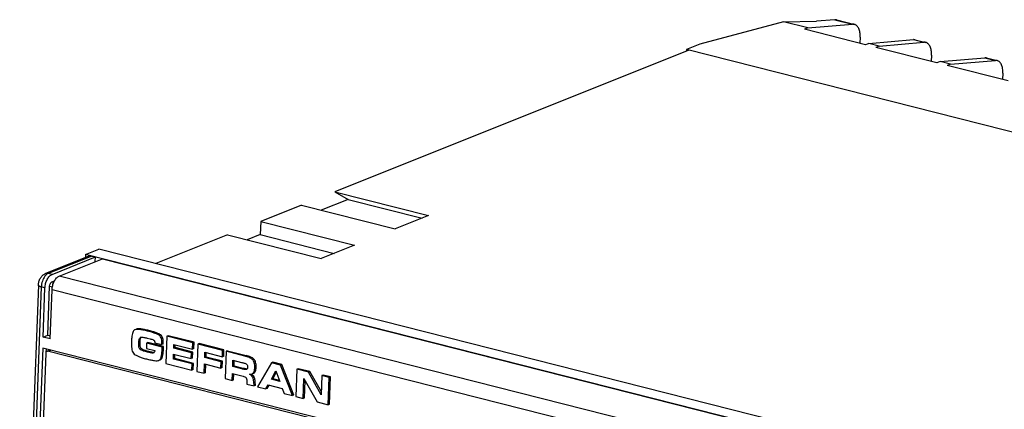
# Model space of a CAD drawing. Header units: millimetres. Extents: x 0 to 420, y 0 to 297.
# Tile 7 of 9: x 266 to 352, y 147 to 181. Entities that reach past the tile are written whole.
import ezdxf

# ---------------------------------------------------------------- set-up
doc = ezdxf.new("R2010")
doc.units = ezdxf.units.MM
doc.header["$LTSCALE"] = 23.1
doc.layers.get('0').update_dxf_attribs({"linetype": 'CONTINUOUS'})
doc.layers.add('3_ALL_AXES', color=7, linetype='CONTINUOUS')

msp = doc.modelspace()

# ---------------------------------------------------------------- linework, layer by layer
at = {"color": 7, "linetype": 'CONTINUOUS'}
for p, q in [((332.48318, 180.65824), (325.23175, 178.70441)), ((332.48318, 180.65824), (335.35633, 180.70078)), ((334.61122, 180.1181), (332.48318, 180.65824)), ((336.95264, 180.8332), (335.35633, 180.70078)), ((337.10381, 180.82114), (338.65042, 180.42857)), ((334.61122, 180.1181), (334.32133, 180.00196)), ((339.61237, 178.65899), (334.32133, 180.00196)), ((334.61122, 180.1181), (338.49925, 180.44064)), ((339.15107, 179.32309), (339.13097, 178.78118)), ((339.90226, 178.77513), (343.7903, 179.09767)), ((343.94147, 179.0856), (344.85315, 178.8542)), ((324.27568, 178.1882), (293.48913, 165.85423)), ((324.07218, 178.23985), (324.06716, 178.10466)), ((325.23175, 178.70441), (324.07218, 178.23985)), ((398.55379, 159.33492), (324.07218, 178.23985)), ((339.90226, 178.77513), (339.61237, 178.65899)), ((340.81395, 178.54372), (339.90226, 178.77513)), ((340.81395, 178.54372), (340.52406, 178.42758)), ((345.8151, 177.08461), (340.52406, 178.42758)), ((340.81395, 178.54372), (344.70198, 178.86626)), ((345.3538, 177.74872), (345.3337, 177.2068)), ((346.105, 177.20075), (345.8151, 177.08461)), ((346.105, 177.20075), (349.99303, 177.52329)), ((347.01668, 176.96934), (346.105, 177.20075)), ((347.01668, 176.96934), (350.90471, 177.29189)), ((350.1442, 177.51122), (351.05588, 177.27982)), ((347.01668, 176.96934), (346.72679, 176.8532)), ((352.01783, 175.51023), (346.72679, 176.8532)), ((351.55653, 176.17434), (351.53643, 175.63242)), ((294.65187, 165.19647), (292.30706, 164.25707)), ((293.48913, 165.85423), (294.65187, 165.19647)), ((293.48913, 165.85423), (301.62919, 163.78812)), ((294.65187, 165.19647), (301.07509, 163.56613)), ((290.5902, 164.69284), (287.05352, 163.27594)), ((290.5902, 164.69284), (298.73027, 162.62673)), ((301.62919, 163.78812), (298.73027, 162.62673)), ((287.05352, 163.27594), (287.01121, 162.1354)), ((287.05352, 163.27594), (295.19358, 161.20983)), ((284.1546, 162.11455), (277.92594, 159.61918)), ((284.1546, 162.11455), (292.29466, 160.04844)), ((287.01121, 162.1354), (285.87145, 161.67878)), ((287.01121, 162.1354), (293.43442, 160.50506)), ((295.19358, 161.20983), (292.29466, 160.04844)), ((272.11405, 160.26016), (268.34545, 158.75035)), ((271.82923, 160.40777), (271.81938, 160.14211)), ((271.82923, 160.40777), (272.9888, 160.87232)), ((349.97387, 140.57308), (271.82923, 160.40777)), ((351.13344, 141.03764), (272.9888, 160.87232)), ((267.72298, 157.74254), (266.10108, 114.02176)), ((278.90178, 153.29243), (278.81363, 150.9163)), ((279.01773, 153.33888), (278.90178, 153.29243)), ((281.15386, 152.7208), (278.90178, 153.29243)), ((281.26982, 152.76726), (279.01773, 153.33888)), ((276.44326, 152.68322), (276.44606, 152.75846)), ((276.55922, 152.72967), (276.56201, 152.80492)), ((277.1305, 152.70466), (277.11287, 152.22944)), ((277.24646, 152.75112), (277.1305, 152.70466)), ((278.48718, 152.36031), (277.1305, 152.70466)), ((277.18588, 153.13632), (277.43517, 153.07305)), ((278.60313, 152.40676), (277.24646, 152.75112)), ((277.84162, 152.72404), (278.46569, 152.56564)), ((278.58165, 152.61209), (278.46569, 152.56564)), ((278.47785, 152.10884), (278.48718, 152.36031)), ((278.60313, 152.40676), (278.48718, 152.36031)), ((278.5938, 152.15529), (278.60313, 152.40676)), ((279.49338, 152.25882), (279.5055, 152.58554)), ((279.5055, 152.58554), (281.13352, 152.17231)), ((279.60934, 152.30527), (279.61867, 152.55681)), ((281.13352, 152.17231), (281.15386, 152.7208)), ((281.26982, 152.76726), (281.15386, 152.7208)), ((281.24947, 152.21877), (281.26982, 152.76726)), ((281.59309, 152.60932), (281.50494, 150.23319)), ((281.70904, 152.65577), (281.59309, 152.60932)), ((283.73664, 152.06524), (281.59309, 152.60932)), ((283.85259, 152.1117), (281.70904, 152.65577)), ((268.35966, 151.83793), (267.0692, 117.05139)), ((328.43227, 136.78217), (268.52952, 151.9867)), ((277.11287, 152.22944), (277.84547, 152.04348)), ((277.75459, 151.85469), (277.74114, 151.8471)), ((279.45805, 151.30639), (279.47443, 151.74795)), ((279.47443, 151.74795), (281.01426, 151.35711)), ((279.60934, 152.30527), (279.49338, 152.25882)), ((281.03321, 151.86798), (279.49338, 152.25882)), ((279.57401, 151.35284), (279.5876, 151.71923)), ((281.14917, 151.91443), (279.60934, 152.30527)), ((281.01426, 151.35711), (281.03321, 151.86798)), ((281.14917, 151.91443), (281.03321, 151.86798)), ((281.13022, 151.40357), (281.14917, 151.91443)), ((281.24947, 152.21877), (281.13352, 152.17231)), ((282.1797, 151.44106), (282.19681, 151.90243)), ((282.29565, 151.48752), (282.1797, 151.44106)), ((282.19681, 151.90243), (283.71629, 151.51675)), ((282.29565, 151.48752), (282.30998, 151.8737)), ((283.72695, 151.12423), (282.29565, 151.48752)), ((283.71629, 151.51675), (283.73664, 152.06524)), ((283.83225, 151.56321), (283.71629, 151.51675)), ((283.85259, 152.1117), (283.73664, 152.06524)), ((283.83225, 151.56321), (283.85259, 152.1117)), ((284.0368, 151.98905), (283.94866, 149.61292)), ((284.15276, 152.03551), (284.0368, 151.98905)), ((285.65973, 151.57712), (284.0368, 151.98905)), ((284.15276, 152.03551), (285.77568, 151.62358)), ((278.32007, 151.2418), (278.20411, 151.19534)), ((278.81363, 150.9163), (281.06572, 150.34467)), ((279.57401, 151.35284), (279.45805, 151.30639)), ((281.08606, 150.89316), (279.45805, 151.30639)), ((281.20202, 150.93962), (279.57401, 151.35284)), ((281.13022, 151.40357), (281.01426, 151.35711)), ((281.06572, 150.34467), (281.08606, 150.89316)), ((281.20202, 150.93962), (281.08606, 150.89316)), ((281.18167, 150.39113), (281.20202, 150.93962)), ((282.12901, 150.07479), (282.15935, 150.89257)), ((282.15935, 150.89257), (283.59064, 150.52928)), ((283.61099, 151.07777), (282.1797, 151.44106)), ((282.24497, 150.12124), (282.27252, 150.86385)), ((283.59064, 150.52928), (283.61099, 151.07777)), ((283.72695, 151.12423), (283.61099, 151.07777)), ((283.7066, 150.57574), (283.72695, 151.12423)), ((284.61746, 150.66041), (284.63818, 151.2188)), ((284.73342, 150.70686), (284.61746, 150.66041)), ((285.4196, 150.45681), (284.61746, 150.66041)), ((284.63818, 151.2188), (285.39452, 151.02682)), ((284.73342, 150.70686), (284.75134, 151.19007)), ((285.53555, 150.50327), (284.73342, 150.70686)), ((287.98474, 150.98699), (286.78411, 148.89323)), ((288.10069, 151.03345), (287.98474, 150.98699)), ((288.775, 150.7864), (287.98474, 150.98699)), ((288.89096, 150.83286), (288.10069, 151.03345)), ((288.89096, 150.83286), (288.775, 150.7864)), ((289.79933, 148.12791), (288.775, 150.7864)), ((289.91529, 148.17436), (288.89096, 150.83286)), ((281.18167, 150.39113), (281.06572, 150.34467)), ((281.50494, 150.23319), (282.12901, 150.07479)), ((282.24497, 150.12124), (282.12901, 150.07479)), ((283.7066, 150.57574), (283.59064, 150.52928)), ((284.57273, 149.45452), (284.59476, 150.04856)), ((284.59476, 150.04856), (285.53426, 149.81009)), ((284.68868, 149.50098), (284.70793, 150.01983)), ((287.97616, 149.55606), (288.37309, 150.28879)), ((288.09212, 149.60252), (288.40966, 150.1887)), ((288.37309, 150.28879), (288.70877, 149.37011)), ((290.2029, 150.42397), (290.11476, 148.04784)), ((290.31886, 150.47043), (290.2029, 150.42397)), ((291.19837, 150.17131), (290.2029, 150.42397)), ((291.31432, 150.21776), (290.31886, 150.47043)), ((291.31432, 150.21776), (291.19837, 150.17131)), ((292.31196, 148.2117), (291.19837, 150.17131)), ((292.32068, 148.44686), (291.31432, 150.21776)), ((292.37359, 149.87301), (292.31196, 148.2117)), ((292.48954, 149.91947), (292.37359, 149.87301)), ((292.99766, 149.71461), (292.37359, 149.87301)), ((293.11362, 149.76106), (292.48954, 149.91947)), ((283.94866, 149.61292), (284.57273, 149.45452)), ((284.68868, 149.50098), (284.57273, 149.45452)), ((285.8496, 149.35829), (285.85818, 149.12825)), ((285.85818, 149.12825), (286.47208, 148.97243)), ((286.58803, 149.01889), (286.47208, 148.97243)), ((287.50654, 148.70986), (287.69974, 149.07257)), ((287.6225, 148.75632), (287.78009, 149.05217)), ((287.69974, 149.07257), (288.92923, 148.7605)), ((288.09212, 149.60252), (287.97616, 149.55606)), ((288.70877, 149.37011), (287.97616, 149.55606)), ((288.6782, 149.45376), (288.09212, 149.60252)), ((290.73883, 147.88944), (290.80288, 149.6161)), ((290.80288, 149.6161), (291.96323, 147.57866)), ((290.85478, 147.9359), (290.91013, 149.42778)), ((292.90951, 147.33848), (292.99766, 149.71461)), ((293.11362, 149.76106), (292.99766, 149.71461)), ((293.02547, 147.38493), (293.11362, 149.76106)), ((286.78411, 148.89323), (287.50654, 148.70986)), ((287.6225, 148.75632), (287.50654, 148.70986)), ((288.92923, 148.7605), (289.08707, 148.30869)), ((289.08707, 148.30869), (289.79933, 148.12791)), ((289.91529, 148.17436), (289.79933, 148.12791)), ((290.11476, 148.04784), (290.73883, 147.88944)), ((290.85478, 147.9359), (290.73883, 147.88944)), ((291.96323, 147.57866), (292.90951, 147.33848)), ((293.02547, 147.38493), (292.90951, 147.33848))]:
    msp.add_line(p, q, dxfattribs=at)
at = {"color": 9, "linetype": 'CONTINUOUS'}
for p, q in [((336.95264, 180.8332), (338.49925, 180.44064)), ((343.7903, 179.09767), (344.70198, 178.86626)), ((349.99303, 177.52329), (350.90471, 177.29189)), ((272.35834, 160.27347), (268.58974, 158.76366)), ((267.97469, 157.58093), (266.35279, 113.86015)), ((277.3381, 153.79119), (277.22215, 153.74473)), ((278.36598, 153.40553), (278.25002, 153.35908)), ((276.55922, 152.72967), (276.44326, 152.68322)), ((276.56201, 152.80492), (276.44606, 152.75846)), ((276.60295, 153.18835), (276.56935, 153.17489)), ((276.66362, 152.22147), (276.54766, 152.17502)), ((277.32671, 151.96123), (277.21075, 151.91477)), ((278.5938, 152.15529), (278.47785, 152.10884)), ((285.77568, 151.62358), (285.65973, 151.57712)), ((286.45876, 151.30786), (286.34281, 151.2614)), ((285.53555, 150.50327), (285.4196, 150.45681)), ((286.54909, 150.18405), (286.43313, 150.13759)), ((286.6468, 150.60297), (286.53084, 150.55652)), ((286.47033, 149.76831), (286.35437, 149.72186))]:
    msp.add_line(p, q, dxfattribs=at)
at = {"color": 7, "linetype": 'CONTINUOUS'}
for centre, radius, start, end in [((277.8765, 153.4799), 1.60263, 261.1678776, 262.1217103), ((285.71138, 149.38653), 0.72301, 46.8555859, 59.5793498), ((285.70855, 149.38424), 0.72662, 45.4180595, 46.8154135), ((285.82927, 149.43568), 0.71972, 45.5570215, 53.2543101), ((285.84369, 150.45016), 0.66719, 332.0639186, 335.4217284)]:
    msp.add_arc(centre, radius, start, end, dxfattribs=at)
for points, knots in [([(337.1038, 180.82109), (337.06716, 180.83037), (337.01613, 180.83648), (336.96548, 180.83427), (336.95264, 180.8332)], [0, 0, 0, 0, 0.74573381, 1, 1, 1, 1]), ([(338.65041, 180.42853), (338.61378, 180.43781), (338.56274, 180.44392), (338.51209, 180.44171), (338.49925, 180.44064)], [0, 0, 0, 0, 0.74573381, 1, 1, 1, 1]), ([(339.15107, 179.32309), (339.15607, 179.45786), (339.14429, 179.7114), (339.05401, 180.05165), (338.91314, 180.27514), (338.76844, 180.3864), (338.68994, 180.41851), (338.65041, 180.42853)], [0, 0, 0, 0, 0.31168255, 0.58225683, 0.80683901, 0.90575411, 1, 1, 1, 1]), ([(343.94145, 179.08556), (343.90482, 179.09484), (343.85378, 179.10095), (343.80314, 179.09873), (343.7903, 179.09767)], [0, 0, 0, 0, 0.74573381, 1, 1, 1, 1]), ([(344.85314, 178.85415), (344.81651, 178.86343), (344.76547, 178.86954), (344.71483, 178.86733), (344.70198, 178.86626)], [0, 0, 0, 0, 0.74573381, 1, 1, 1, 1]), ([(345.3538, 177.74872), (345.3588, 177.88348), (345.34702, 178.13702), (345.25674, 178.47727), (345.11587, 178.70076), (344.97117, 178.81202), (344.89267, 178.84414), (344.85314, 178.85415)], [0, 0, 0, 0, 0.31168255, 0.58225683, 0.80683901, 0.90575411, 1, 1, 1, 1]), ([(350.14419, 177.51118), (350.10755, 177.52046), (350.05651, 177.52657), (350.00587, 177.52436), (349.99303, 177.52329)], [0, 0, 0, 0, 0.74573381, 1, 1, 1, 1]), ([(351.05587, 177.27977), (351.01924, 177.28906), (350.9682, 177.29517), (350.91756, 177.29295), (350.90471, 177.29189)], [0, 0, 0, 0, 0.74573381, 1, 1, 1, 1]), ([(351.55653, 176.17434), (351.56153, 176.3091), (351.54975, 176.56264), (351.45947, 176.90289), (351.3186, 177.12638), (351.1739, 177.23764), (351.0954, 177.26976), (351.05587, 177.27977)], [0, 0, 0, 0, 0.31168255, 0.58225683, 0.80683901, 0.90575411, 1, 1, 1, 1]), ([(272.11404, 160.26016), (272.15165, 160.27523), (272.23405, 160.29303), (272.31756, 160.28382), (272.35834, 160.27347)], [0, 0, 0, 0, 0.49054858, 1, 1, 1, 1]), ([(267.72298, 157.74254), (267.7269, 157.84822), (267.76163, 158.05875), (267.88407, 158.35053), (268.076, 158.59818), (268.25131, 158.71264), (268.34545, 158.75035)], [0, 0, 0, 0, 0.25488929, 0.50852051, 0.7555788, 1, 1, 1, 1]), ([(276.00286, 153.77252), (275.97205, 153.72972), (275.92072, 153.61483), (275.87007, 153.40556), (275.83449, 153.13292), (275.82247, 152.92987), (275.81831, 152.81786)], [0, 0, 0, 0, 0.16118661, 0.37860404, 0.65742996, 1, 1, 1, 1]), ([(276.0561, 153.82883), (276.0513, 153.82516), (276.03143, 153.80853), (276.01445, 153.78863), (276.00286, 153.77252)], [0, 0, 0, 0, 0.23353237, 1, 1, 1, 1]), ([(276.10922, 153.8582), (276.10419, 153.85618), (276.0856, 153.84813), (276.06789, 153.83785), (276.0561, 153.82883)], [0, 0, 0, 0, 0.26748056, 1, 1, 1, 1]), ([(277.22215, 153.74473), (277.09256, 153.77763), (276.8586, 153.83201), (276.54172, 153.8837), (276.2994, 153.89737), (276.16135, 153.87908), (276.10922, 153.8582)], [0, 0, 0, 0, 0.35507107, 0.63782363, 0.85085857, 1, 1, 1, 1]), ([(277.3381, 153.79119), (277.20852, 153.82408), (276.97456, 153.87846), (276.65768, 153.93015), (276.41537, 153.94382), (276.27732, 153.92553), (276.22519, 153.90465)], [0, 0, 0, 0, 0.35506905, 0.63782108, 0.85085682, 1, 1, 1, 1]), ([(276.56201, 152.80492), (276.56468, 152.8768), (276.5738, 152.98363), (276.61022, 153.11792), (276.64318, 153.17813), (276.66501, 153.20218)], [0, 0, 0, 0, 0.51791257, 0.76613206, 1, 1, 1, 1]), ([(276.6011, 153.19296), (276.62326, 153.20181), (276.67118, 153.21079), (276.7684, 153.21285), (276.89158, 153.19955), (277.03891, 153.17205), (277.13687, 153.14877), (277.18588, 153.13632)], [0, 0, 0, 0, 0.12057517, 0.24258236, 0.49139723, 0.7444449, 1, 1, 1, 1]), ([(278.25002, 153.35908), (278.2029, 153.39577), (278.07992, 153.46567), (277.85548, 153.55869), (277.5625, 153.65447), (277.3431, 153.71403), (277.22215, 153.74473)], [0, 0, 0, 0, 0.16244043, 0.38179261, 0.66058327, 1, 1, 1, 1]), ([(278.36598, 153.40553), (278.31886, 153.44222), (278.19588, 153.51213), (277.97144, 153.60515), (277.67846, 153.70093), (277.45906, 153.76049), (277.3381, 153.79119)], [0, 0, 0, 0, 0.16244043, 0.38179261, 0.66058327, 1, 1, 1, 1]), ([(278.46569, 152.56564), (278.46913, 152.65822), (278.46796, 152.82728), (278.43364, 153.05631), (278.36604, 153.23628), (278.29134, 153.32691), (278.25002, 153.35908)], [0, 0, 0, 0, 0.32751898, 0.59615365, 0.81490383, 1, 1, 1, 1]), ([(278.58152, 152.81231), (278.57857, 152.88006), (278.56711, 153.00496), (278.52607, 153.17448), (278.46188, 153.30994), (278.39972, 153.37926), (278.36598, 153.40553)], [0, 0, 0, 0, 0.31345849, 0.57807545, 0.80236358, 1, 1, 1, 1]), ([(275.81831, 152.81786), (275.81356, 152.6898), (275.81292, 152.45822), (275.84809, 152.14753), (275.91873, 151.90979), (276.00276, 151.78804), (276.05078, 151.74748)], [0, 0, 0, 0, 0.34220962, 0.61746019, 0.83215595, 1, 1, 1, 1]), ([(276.54766, 152.17502), (276.51666, 152.20717), (276.47512, 152.29032), (276.44152, 152.46356), (276.44004, 152.59631), (276.44326, 152.68322)], [0, 0, 0, 0, 0.25324569, 0.5069222, 1, 1, 1, 1]), ([(276.44606, 152.75846), (276.44892, 152.83561), (276.45886, 152.95024), (276.50185, 153.09219), (276.54269, 153.15361), (276.56935, 153.17489)], [0, 0, 0, 0, 0.52149565, 0.76959505, 1, 1, 1, 1]), ([(276.66362, 152.22147), (276.63267, 152.25356), (276.59127, 152.33667), (276.55745, 152.50983), (276.55599, 152.64269), (276.55922, 152.72967)], [0, 0, 0, 0, 0.25276551, 0.50644959, 1, 1, 1, 1]), ([(277.43517, 153.07305), (277.48639, 153.06005), (277.58932, 153.031), (277.69045, 152.99308), (277.73763, 152.9663)], [0, 0, 0, 0, 0.49343426, 1, 1, 1, 1]), ([(277.73763, 152.9663), (277.75678, 152.95543), (277.79122, 152.92354), (277.83088, 152.83997), (277.83956, 152.76996), (277.84162, 152.72404)], [0, 0, 0, 0, 0.2412631, 0.49637206, 1, 1, 1, 1]), ([(278.58165, 152.61209), (278.5823, 152.62959), (278.58419, 152.69631), (278.58367, 152.76312), (278.58152, 152.81231)], [0, 0, 0, 0, 0.26226883, 1, 1, 1, 1]), ([(268.44809, 151.98226), (268.4224, 151.97195), (268.37526, 151.92921), (268.36082, 151.86909), (268.35966, 151.83793)], [0, 0, 0, 0, 0.47023143, 1, 1, 1, 1]), ([(268.52952, 151.9867), (268.52263, 151.98844), (268.49562, 151.99333), (268.46696, 151.98983), (268.44809, 151.98226)], [0, 0, 0, 0, 0.25888327, 1, 1, 1, 1]), ([(276.05078, 151.74748), (276.1014, 151.70473), (276.23084, 151.62327), (276.46636, 151.51792), (276.76829, 151.41434), (276.99338, 151.35233), (277.11683, 151.321)], [0, 0, 0, 0, 0.1720586, 0.39395641, 0.66927248, 1, 1, 1, 1]), ([(277.21075, 151.91477), (277.15428, 151.92911), (277.04113, 151.95921), (276.87217, 152.01078), (276.73192, 152.06251), (276.62258, 152.11665), (276.56981, 152.15205), (276.54766, 152.17502)], [0, 0, 0, 0, 0.24356342, 0.4892779, 0.73862298, 0.86662305, 1, 1, 1, 1]), ([(277.02303, 152.0475), (276.9608, 152.06771), (276.86716, 152.10081), (276.74647, 152.15834), (276.68792, 152.19628), (276.66362, 152.22147)], [0, 0, 0, 0, 0.48846308, 0.73869301, 1, 1, 1, 1]), ([(277.74099, 151.84745), (277.721, 151.83916), (277.67631, 151.83529), (277.58834, 151.83813), (277.47686, 151.85479), (277.34374, 151.88201), (277.25509, 151.90352), (277.21075, 151.91477)], [0, 0, 0, 0, 0.12051369, 0.24291196, 0.49233821, 0.74530394, 1, 1, 1, 1]), ([(277.63043, 151.89627), (277.60505, 151.90021), (277.50306, 151.91831), (277.40218, 151.94207), (277.32671, 151.96123)], [0, 0, 0, 0, 0.2480982, 1, 1, 1, 1]), ([(277.84547, 152.04348), (277.84407, 152.00549), (277.83191, 151.932), (277.7828, 151.87362), (277.75459, 151.85469)], [0, 0, 0, 0, 0.52811126, 1, 1, 1, 1]), ([(278.20411, 151.19534), (278.24819, 151.21131), (278.30826, 151.26919), (278.36092, 151.36943), (278.41466, 151.52106), (278.45852, 151.77068), (278.4733, 151.9863), (278.47785, 152.10884)], [0, 0, 0, 0, 0.1422221, 0.23427903, 0.34482885, 0.6279946, 1, 1, 1, 1]), ([(278.32007, 151.2418), (278.36415, 151.25776), (278.42422, 151.31565), (278.47688, 151.41588), (278.53061, 151.56751), (278.57448, 151.81714), (278.58926, 152.03276), (278.5938, 152.15529)], [0, 0, 0, 0, 0.1422221, 0.23427903, 0.34482885, 0.6279946, 1, 1, 1, 1]), ([(286.34281, 151.2614), (286.2633, 151.33565), (286.04082, 151.46579), (285.79916, 151.54173), (285.65973, 151.57712)], [0, 0, 0, 0, 0.43059427, 1, 1, 1, 1]), ([(286.45876, 151.30786), (286.37925, 151.38211), (286.15678, 151.51225), (285.91512, 151.58819), (285.77568, 151.62358)], [0, 0, 0, 0, 0.43059427, 1, 1, 1, 1]), ([(277.11683, 151.321), (277.24429, 151.28865), (277.47395, 151.23471), (277.78408, 151.18116), (278.01954, 151.16369), (278.15352, 151.17702), (278.20411, 151.19534)], [0, 0, 0, 0, 0.35743554, 0.64125855, 0.85372197, 1, 1, 1, 1]), ([(285.39452, 151.02682), (285.43113, 151.01753), (285.50438, 150.99814), (285.61405, 150.96525), (285.72298, 150.92535), (285.79589, 150.89228), (285.82665, 150.86678)], [0, 0, 0, 0, 0.24482456, 0.49133984, 0.74100445, 1, 1, 1, 1]), ([(285.82665, 150.86678), (285.84441, 150.85207), (285.88048, 150.80384), (285.90251, 150.71191), (285.90407, 150.64224), (285.9028, 150.60799)], [0, 0, 0, 0, 0.24892023, 0.63000537, 1, 1, 1, 1]), ([(286.53084, 150.55652), (286.53375, 150.63507), (286.53232, 150.78039), (286.50174, 150.97991), (286.44221, 151.14204), (286.37854, 151.22804), (286.34281, 151.2614)], [0, 0, 0, 0, 0.31464476, 0.5801714, 0.80432199, 1, 1, 1, 1]), ([(286.6468, 150.60297), (286.64971, 150.68152), (286.64827, 150.82684), (286.61769, 151.02637), (286.55817, 151.1885), (286.49449, 151.2745), (286.45876, 151.30786)], [0, 0, 0, 0, 0.31464476, 0.5801714, 0.80432199, 1, 1, 1, 1]), ([(285.82616, 150.40251), (285.81081, 150.39613), (285.77637, 150.39372), (285.70893, 150.3967), (285.62351, 150.41025), (285.52152, 150.4316), (285.45358, 150.44819), (285.4196, 150.45681)], [0, 0, 0, 0, 0.1206752, 0.24306893, 0.49260537, 0.74554089, 1, 1, 1, 1]), ([(285.53426, 149.81009), (285.57688, 149.79928), (285.66338, 149.77136), (285.74276, 149.71987), (285.77265, 149.68363)], [0, 0, 0, 0, 0.48341868, 1, 1, 1, 1]), ([(285.9028, 150.60799), (285.90141, 150.57047), (285.89519, 150.50061), (285.86453, 150.42861), (285.83726, 150.40869)], [0, 0, 0, 0, 0.52654127, 1, 1, 1, 1]), ([(286.07748, 150.01), (286.09977, 150.00686), (286.17718, 149.99908), (286.25823, 150.006), (286.30981, 150.02667)], [0, 0, 0, 0, 0.28835212, 1, 1, 1, 1]), ([(286.35437, 149.72186), (286.34483, 149.73886), (286.30594, 149.80332), (286.25831, 149.86263), (286.21858, 149.90178)], [0, 0, 0, 0, 0.25908231, 1, 1, 1, 1]), ([(286.30981, 150.02667), (286.33583, 150.03709), (286.38525, 150.06669), (286.41992, 150.1127), (286.43313, 150.13759)], [0, 0, 0, 0, 0.49867865, 1, 1, 1, 1]), ([(286.47033, 149.76831), (286.4607, 149.78546), (286.42148, 149.85043), (286.37337, 149.91016), (286.33322, 149.94953)], [0, 0, 0, 0, 0.25913647, 1, 1, 1, 1]), ([(286.42577, 150.07312), (286.45179, 150.08355), (286.50121, 150.11315), (286.53588, 150.15916), (286.54909, 150.18405)], [0, 0, 0, 0, 0.49867878, 1, 1, 1, 1]), ([(286.45043, 150.17265), (286.46277, 150.19961), (286.50967, 150.32251), (286.52707, 150.455), (286.53084, 150.55652)], [0, 0, 0, 0, 0.22592546, 1, 1, 1, 1]), ([(286.54909, 150.18405), (286.56423, 150.21258), (286.62218, 150.34506), (286.64265, 150.49123), (286.6468, 150.60297)], [0, 0, 0, 0, 0.22412775, 1, 1, 1, 1]), ([(285.77265, 149.68363), (285.79078, 149.66164), (285.81549, 149.60864), (285.84104, 149.49874), (285.84751, 149.41412), (285.8496, 149.35829)], [0, 0, 0, 0, 0.25252601, 0.50493924, 1, 1, 1, 1]), ([(286.47208, 148.97243), (286.46857, 149.12875), (286.45816, 149.34188), (286.40885, 149.59179), (286.37504, 149.68504), (286.35437, 149.72186)], [0, 0, 0, 0, 0.61432715, 0.83410724, 1, 1, 1, 1]), ([(286.58132, 149.19523), (286.57478, 149.31282), (286.5608, 149.47447), (286.51592, 149.66526), (286.48712, 149.73839), (286.47033, 149.76831)], [0, 0, 0, 0, 0.60165153, 0.82474648, 1, 1, 1, 1]), ([(286.58803, 149.01889), (286.58769, 149.03423), (286.58616, 149.09303), (286.58374, 149.15182), (286.58132, 149.19523)], [0, 0, 0, 0, 0.26086524, 1, 1, 1, 1])]:
    msp.add_open_spline(points, degree=3, knots=knots, dxfattribs=at)
at = {"color": 9, "linetype": 'CONTINUOUS'}
for points, knots in [([(268.29512, 158.52019), (268.19603, 158.39123), (268.04559, 158.08532), (267.98106, 157.75257), (267.97469, 157.58093)], [0, 0, 0, 0, 0.48634823, 1, 1, 1, 1]), ([(268.40885, 158.64536), (268.39888, 158.63624), (268.3582, 158.59712), (268.32126, 158.5542), (268.29512, 158.52019)], [0, 0, 0, 0, 0.23956061, 1, 1, 1, 1]), ([(268.58974, 158.76366), (268.54896, 158.77401), (268.46545, 158.78322), (268.38305, 158.76542), (268.34545, 158.75036)], [0, 0, 0, 0, 0.50945141, 1, 1, 1, 1]), ([(268.58974, 158.76366), (268.57422, 158.75744), (268.50866, 158.72675), (268.44984, 158.68286), (268.40885, 158.64536)], [0, 0, 0, 0, 0.23129718, 1, 1, 1, 1]), ([(267.97469, 157.58093), (267.93865, 157.59008), (267.87341, 157.61051), (267.78275, 157.65095), (267.72163, 157.70601), (267.72298, 157.74254)], [0, 0, 0, 0, 0.35895509, 0.64715542, 1, 1, 1, 1])]:
    msp.add_open_spline(points, degree=3, knots=knots, dxfattribs=at)
at = {"color": 7, "linetype": 'CONTINUOUS'}
for points in [[(276.56935, 153.17489), (276.57887, 153.18249), (276.5898, 153.18844), (276.6011, 153.19296)], [(277.32671, 151.96123), (277.22471, 151.98712), (277.12312, 152.015), (277.02303, 152.0475)], [(277.78749, 151.88292), (277.74384, 151.88171), (277.70009, 151.88642), (277.65683, 151.89239)], [(285.72706, 150.45989), (285.66275, 150.47205), (285.599, 150.48716), (285.53555, 150.50327)], [(285.86594, 150.44147), (285.81928, 150.4435), (285.77295, 150.45121), (285.72706, 150.45989)], [(285.83726, 150.40869), (285.83385, 150.40619), (285.83007, 150.40414), (285.82616, 150.40251)]]:
    msp.add_open_spline(points, degree=3, dxfattribs=at)
at = {"layer": '3_ALL_AXES', "color": 7, "linetype": 'CONTINUOUS'}
for p, q in [((268.91534, 158.68102), (272.68394, 160.19082)), ((272.35834, 160.27347), (272.68394, 160.19082)), ((272.66889, 159.78525), (272.68394, 160.19082)), ((269.52585, 158.52606), (273.29444, 160.03587)), ((273.29444, 160.03587), (348.59006, 140.92432)), ((268.14163, 153.22125), (268.3003, 157.49829)), ((268.54748, 153.38385), (268.70615, 157.66088)), ((268.89066, 158.0157), (269.1189, 158.10714)), ((268.75214, 153.06629), (268.9108, 157.34333)), ((268.14163, 153.22125), (268.54748, 153.38385)), ((268.75214, 153.06629), (268.14163, 153.22125)), ((268.54748, 153.38385), (268.7619, 153.32942)), ((268.10637, 152.2708), (266.78417, 116.62886)), ((344.623, 132.84934), (268.10637, 152.2708)), ((268.38929, 152.19899), (268.37877, 151.91527)), ((268.71479, 152.08911), (268.44809, 151.98226))]:
    msp.add_line(p, q, dxfattribs=at)
at = {"layer": '3_ALL_AXES', "color": 9, "linetype": 'CONTINUOUS'}
for p, q in [((268.91534, 158.68102), (268.58974, 158.76366)), ((344.82146, 139.41451), (269.52585, 158.52606)), ((268.3003, 157.49829), (267.97469, 157.58093)), ((268.70615, 157.66088), (268.9412, 157.60122)), ((268.89066, 158.0157), (269.05458, 157.97409)), ((344.20642, 138.23178), (268.9108, 157.34333)), ((268.52952, 151.9867), (268.79622, 152.09354))]:
    msp.add_line(p, q, dxfattribs=at)
at = {"layer": '3_ALL_AXES', "color": 7, "linetype": 'CONTINUOUS'}
for points, knots in [([(268.3003, 157.49829), (268.30506, 157.62679), (268.34497, 157.88261), (268.47666, 158.2323), (268.66227, 158.51357), (268.82979, 158.64674), (268.91534, 158.68102)], [0, 0, 0, 0, 0.27774451, 0.55417733, 0.80094408, 1, 1, 1, 1]), ([(268.9108, 157.34333), (268.91557, 157.47183), (268.95548, 157.72765), (269.08717, 158.07735), (269.27278, 158.35861), (269.44029, 158.49178), (269.52585, 158.52606)], [0, 0, 0, 0, 0.27774451, 0.55417733, 0.80094408, 1, 1, 1, 1]), ([(268.70615, 157.66088), (268.70898, 157.73736), (268.73801, 157.84938), (268.81482, 157.96534), (268.86502, 158.00543), (268.89066, 158.0157)], [0, 0, 0, 0, 0.55281157, 0.80046533, 1, 1, 1, 1]), ([(268.71479, 152.08911), (268.73371, 152.09662), (268.76234, 152.10012), (268.78936, 152.09528), (268.79622, 152.09354)], [0, 0, 0, 0, 0.74206267, 1, 1, 1, 1])]:
    msp.add_open_spline(points, degree=3, knots=knots, dxfattribs=at)

doc.saveas('drawing.dxf')
